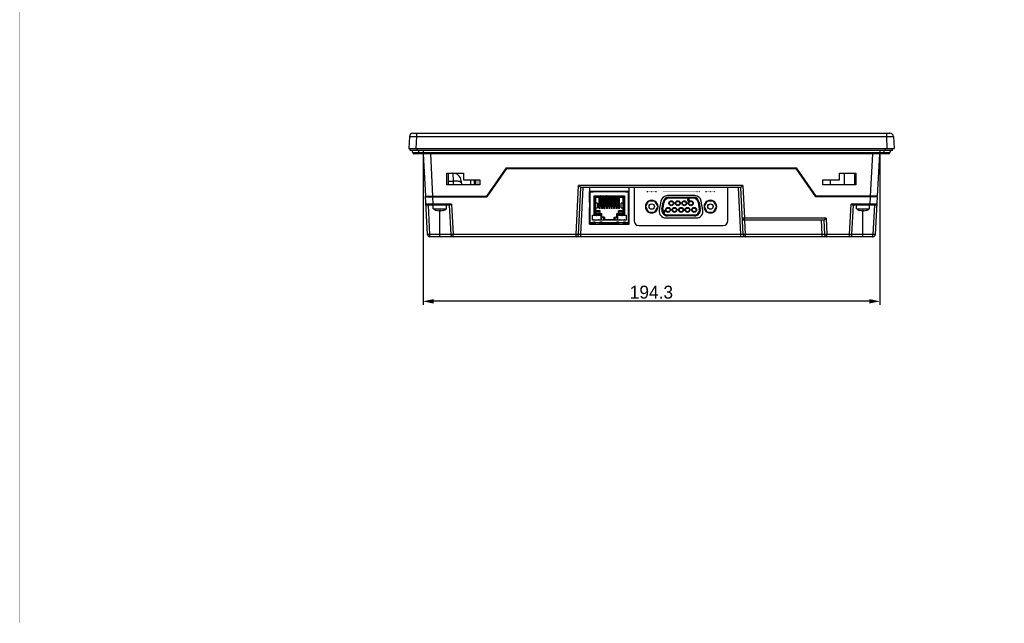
# Model space of a CAD drawing. Header units: millimetres. Extents: x 0 to 841, y 0 to 595.
# Tile 1 of 12: x 0 to 419, y 0 to 257. Entities that reach past the tile are written whole.
import ezdxf

# ---------------------------------------------------------------- set-up
doc = ezdxf.new("R2010")
doc.units = ezdxf.units.MM
doc.header["$LTSCALE"] = 65.395
doc.header["$PDMODE"] = 3
doc.header["$PDSIZE"] = 0.01
doc.layers.get('0').update_dxf_attribs({"linetype": 'CONTINUOUS'})
doc.layers.get('Defpoints').update_dxf_attribs({"linetype": 'CONTINUOUS'})
for name, color, linetype in [('D_SUB_09P-SHAPE', 7, 'CONTINUOUS'), ('FRONT_CASE_RE07-SHAPE', 7, 'CONTINUOUS'), ('GASKET-N07W_V2-SHAPE', 7, 'CONTINUOUS'), ('GUIDE_SERIAL_PORT-RE-SHAPE', 7, 'CONTINUOUS'), ('ISO7045-M3X8-4_8-SHAPE', 7, 'CONTINUOUS'), ('LCD_-HD070IE1029-A2_INOON-SHAPE', 7, 'CONTINUOUS'), ('LCD_BRACKET_RE07-INNOLUX-SHAPE', 7, 'CONTINUOUS'), ('LED_LAMP_KLH-5Y3HDT1-SHAPE', 7, 'CONTINUOUS'), ('PCB_BATTERY-SHAPE', 7, 'CONTINUOUS'), ('PCB_MAIN_07_NEW_01-SHAPE', 7, 'CONTINUOUS'), ('PCB_USB1-SHAPE', 7, 'CONTINUOUS'), ('REAR_CASE_RE07-SHAPE', 7, 'CONTINUOUS'), ('SHEET-FRONT_RE07-SHAPE', 7, 'CONTINUOUS'), ('TOPRE0700WD-DIM', 7, 'CONTINUOUS'), ('XRJM-S-01-8-8-X-SHAPE', 7, 'CONTINUOUS')]:
    doc.layers.add(name, color=color, linetype=linetype)
doc.styles.get("Standard").update_dxf_attribs({"font": 'gothic.ttf'})
doc.dimstyles.new('DIMSTYLE_1', dxfattribs={"dimtxt": 5.5, "dimasz": 4.5, "dimexe": 1.5, "dimexo": 1, "dimgap": 0.875, "dimtad": 1, "dimdec": 1, "dimdsep": 46, "dimtxsty": 'STANDARD', "dimblk": '_FILLED', "dimcen": 0.09, "dimadec": 0, "dimazin": 0, "dimtp": 0.5, "dimtm": 0.5, "dimtfac": 1, "dimtdec": 1, "dimtofl": 0, "dimtmove": 0, "dimatfit": 3, "dimldrblk": '_FILLED', "dimfxl": 1, "dimtolj": 1, "dimarcsym": 0})

# ---------------------------------------------------------------- blocks, each defined once
blk = doc.blocks.new('_FILLED')
at = {"color": 0, "linetype": 'ByBlock'}
blk.add_solid([(0, 0), (-1, 0.214), (-1, -0.214)], dxfattribs=at)
blk = doc.blocks.new('*D246')
at = {"layer": 'Defpoints', "color": 0, "linetype": 'Continuous'}
for p in [(171.52, 201.77), (365.84, 201.77), (171.52, 136.81)]:
    blk.add_point(p, dxfattribs=at)
at = {"layer": 'TOPRE0700WD-DIM', "color": 0, "linetype": 'Continuous', "lineweight": -2}
for p, q in [((171.52, 200.77), (171.52, 135.31)), ((365.84, 200.77), (365.84, 135.31)), ((361.34, 136.81), (176.02, 136.81))]:
    blk.add_line(p, q, dxfattribs=at)
at = {"layer": 'TOPRE0700WD-DIM', "color": 0, "linetype": 'Continuous', "lineweight": -2, "xscale": 4.5, "yscale": 4.5, "zscale": 4.5, "rotation": 180}
blk.add_blockref('_FILLED', (171.52, 136.81), dxfattribs=at)
at = {"layer": 'TOPRE0700WD-DIM', "color": 0, "linetype": 'Continuous', "lineweight": -2, "xscale": 4.5, "yscale": 4.5, "zscale": 4.5}
blk.add_blockref('_FILLED', (365.84, 136.81), dxfattribs=at)
at = {"layer": 'TOPRE0700WD-DIM', "color": 0, "linetype": 'Continuous', "insert": (268.68, 143.46), "char_height": 5.5, "attachment_point": 2}
blk.add_mtext('\\A1;194.3', dxfattribs=at)

msp = doc.modelspace()

# ---------------------------------------------------------------- linework, layer by layer
at = {"color": 7, "linetype": 'Continuous'}
msp.add_lwpolyline([(0, 594.5, 0.2, 0.2, 0), (0, 0, 0, 0, 0), (838, 0, 0, 0.2, 0.4142136), (841, 3, 0.2, 0.2, 0), (841, 594.5, 0.2, 0.2, 0)], format="xyseb", dxfattribs=at)
at = {"layer": 'D_SUB_09P-SHAPE', "linetype": 'Continuous'}
for p, q in [((276.082, 181.044), (286.524, 181.044)), ((276.082, 181.044), (276.082, 180.644)), ((286.524, 180.644), (276.082, 180.644)), ((284.15, 180.182), (284.111, 180.081)), ((284.21, 180.263), (284.15, 180.182)), ((284.309, 180.324), (284.21, 180.263)), ((284.229, 180.121), (284.269, 180.182)), ((284.269, 180.182), (284.328, 180.222)), ((284.408, 180.344), (284.309, 180.324)), ((284.328, 180.222), (284.388, 180.243)), ((284.388, 180.243), (284.507, 180.243)), ((284.487, 180.344), (284.408, 180.344)), ((284.586, 180.324), (284.487, 180.344)), ((284.507, 180.243), (284.566, 180.222)), ((284.566, 180.222), (284.625, 180.182)), ((284.685, 180.263), (284.586, 180.324)), ((284.625, 180.182), (284.665, 180.121)), ((284.744, 180.182), (284.685, 180.263)), ((284.764, 180.121), (284.744, 180.182)), ((286.524, 180.644), (286.524, 181.044)), ((267.455, 179.439), (266.101, 177.094)), ((266.101, 177.094), (267.455, 174.749)), ((270.162, 179.439), (267.455, 179.439)), ((271.516, 177.094), (270.162, 179.439)), ((270.162, 174.749), (271.516, 177.094)), ((273.141, 176.019), (273.67, 179.019)), ((273.141, 176.019), (273.535, 175.95)), ((273.535, 175.95), (274.064, 178.95)), ((274.064, 178.95), (273.67, 179.019)), ((284.111, 180.081), (284.091, 179.939)), ((284.091, 179.939), (284.091, 179.798)), ((284.091, 179.798), (284.111, 179.657)), ((284.111, 179.657), (284.15, 179.555)), ((284.15, 179.555), (284.21, 179.475)), ((284.19, 179.939), (284.21, 180.061)), ((284.309, 179.98), (284.19, 179.899)), ((284.19, 179.899), (284.19, 179.939)), ((284.21, 180.061), (284.229, 180.121)), ((284.21, 179.717), (284.229, 179.778)), ((284.21, 179.677), (284.21, 179.717)), ((284.229, 179.616), (284.21, 179.677)), ((284.21, 179.475), (284.309, 179.414)), ((284.229, 179.778), (284.269, 179.838)), ((284.269, 179.555), (284.229, 179.616)), ((284.269, 179.838), (284.328, 179.879)), ((284.328, 179.515), (284.269, 179.555)), ((284.408, 180), (284.309, 179.98)), ((284.309, 179.414), (284.408, 179.394)), ((284.328, 179.879), (284.388, 179.899)), ((284.388, 179.495), (284.328, 179.515)), ((284.388, 179.899), (284.526, 179.899)), ((284.526, 179.495), (284.388, 179.495)), ((284.507, 180), (284.408, 180)), ((284.408, 179.394), (284.507, 179.394)), ((284.605, 179.98), (284.507, 180)), ((284.507, 179.394), (284.605, 179.414)), ((284.526, 179.899), (284.586, 179.879)), ((284.586, 179.515), (284.526, 179.495)), ((284.586, 179.879), (284.645, 179.838)), ((284.645, 179.555), (284.586, 179.515)), ((284.704, 179.919), (284.605, 179.98)), ((284.605, 179.414), (284.704, 179.475)), ((284.645, 179.838), (284.685, 179.778)), ((284.685, 179.616), (284.645, 179.555)), ((284.665, 180.121), (284.764, 180.121)), ((284.685, 179.778), (284.704, 179.717)), ((284.704, 179.677), (284.685, 179.616)), ((284.764, 179.838), (284.704, 179.919)), ((284.704, 179.717), (284.704, 179.677)), ((284.704, 179.475), (284.764, 179.555)), ((284.803, 179.737), (284.764, 179.838)), ((284.764, 179.555), (284.803, 179.657)), ((284.803, 179.657), (284.803, 179.737)), ((288.937, 179.019), (288.543, 178.95)), ((288.543, 178.95), (289.072, 175.95)), ((288.937, 179.019), (289.466, 176.019)), ((289.072, 175.95), (289.466, 176.019)), ((292.445, 179.439), (291.091, 177.094)), ((291.091, 177.094), (292.445, 174.749)), ((295.152, 179.439), (292.445, 179.439)), ((296.506, 177.094), (295.152, 179.439)), ((295.152, 174.749), (296.506, 177.094)), ((267.455, 174.749), (270.162, 174.749)), ((274.066, 175.444), (274.185, 175.444)), ((274.066, 174.494), (274.066, 175.444)), ((274.185, 174.494), (274.066, 174.494)), ((274.185, 175.444), (274.185, 174.655)), ((274.303, 174.797), (274.185, 174.655)), ((274.185, 174.494), (274.303, 174.635)), ((274.303, 174.797), (274.303, 174.635)), ((275.553, 173.544), (287.053, 173.544)), ((275.553, 173.544), (275.553, 173.144)), ((287.053, 173.144), (275.553, 173.144)), ((287.053, 173.144), (287.053, 173.544)), ((292.445, 174.749), (295.152, 174.749))]:
    msp.add_line(p, q, dxfattribs=at)
for centre, radius in [((268.808, 177.094), 1.15), ((268.808, 177.094), 1.143), ((275.763, 175.674), 1.05), ((275.763, 175.674), 0.8), ((277.148, 178.514), 1.05), ((277.148, 178.514), 0.8), ((278.533, 175.674), 1.05), ((278.533, 175.674), 0.8), ((279.918, 178.514), 1.05), ((279.918, 178.514), 0.8), ((281.303, 175.674), 1.05), ((281.303, 175.674), 0.8), ((282.688, 178.514), 1.05), ((282.688, 178.514), 0.8), ((284.073, 175.674), 1.05), ((284.073, 175.674), 0.8), ((285.458, 178.514), 1.05), ((285.458, 178.514), 0.8), ((286.843, 175.674), 1.05), ((286.843, 175.674), 0.8), ((293.798, 177.094), 1.15), ((293.798, 177.094), 1.143)]:
    msp.add_circle(centre, radius, dxfattribs=at)
for centre, radius, start, end in [((276.082, 178.594), 2.45, 90, 170), ((276.082, 178.594), 2.05, 90, 170), ((286.524, 178.594), 2.45, 10, 90), ((286.524, 178.594), 2.05, 10, 90), ((275.553, 175.594), 2.45, 170, 270), ((287.053, 175.594), 2.45, 270, 10), ((275.553, 175.594), 2.05, 170, 270), ((287.053, 175.594), 2.05, 270, 10)]:
    msp.add_arc(centre, radius, start, end, dxfattribs=at)
at = {"layer": 'FRONT_CASE_RE07-SHAPE', "linetype": 'Continuous'}
for p, q in [((165.717, 206.852), (165.451, 201.774)), ((167.215, 208.274), (370.141, 208.274)), ((168.713, 206.852), (168.447, 201.774)), ((168.713, 208.274), (168.713, 206.852)), ((168.713, 206.852), (368.644, 206.852)), ((368.644, 208.274), (368.644, 206.852)), ((368.644, 206.852), (368.91, 201.774)), ((371.639, 206.852), (371.906, 201.774)), ((165.451, 201.774), (371.906, 201.774)), ((171.634, 199.574), (172.578, 181.574)), ((174.63, 199.574), (175.574, 181.574)), ((362.727, 199.574), (361.783, 181.574)), ((365.722, 199.574), (364.779, 181.574)), ((206.925, 193.574), (198.522, 181.574)), ((206.925, 193.574), (330.432, 193.574)), ((338.835, 181.574), (330.432, 193.574)), ((181.678, 186.274), (181.678, 191.274)), ((181.678, 191.274), (188.678, 191.274)), ((182.228, 191.274), (182.228, 186.274)), ((188.678, 191.274), (188.678, 188.474)), ((348.678, 191.274), (355.678, 191.274)), ((348.678, 188.474), (348.678, 191.274)), ((355.128, 191.274), (355.128, 186.274)), ((355.678, 191.274), (355.678, 186.274)), ((195.678, 186.274), (181.678, 186.274)), ((188.678, 188.474), (195.678, 188.474)), ((195.678, 188.474), (195.678, 186.274)), ((341.678, 188.474), (348.678, 188.474)), ((341.678, 186.274), (341.678, 188.474)), ((355.678, 186.274), (341.678, 186.274)), ((172.578, 181.574), (198.522, 181.574)), ((172.878, 181.574), (172.894, 181.274)), ((175.574, 181.574), (175.59, 181.274)), ((364.779, 181.574), (338.835, 181.574)), ((361.782, 181.574), (361.767, 181.274)), ((364.479, 181.574), (364.463, 181.274))]:
    msp.add_line(p, q, dxfattribs=at)
for centre, start, end in [((167.215, 206.774), 90, 177), ((370.141, 206.774), 3, 90)]:
    msp.add_arc(centre, 1.5, start, end, dxfattribs=at)
for points, knots in [([(165.717, 206.852), (165.717, 206.854), (165.723, 206.857), (165.734, 206.86), (165.753, 206.863), (165.791, 206.868), (165.856, 206.872), (165.955, 206.877), (166.081, 206.88), (166.231, 206.883), (166.406, 206.884), (166.682, 206.885), (167.071, 206.883), (167.582, 206.877), (168.137, 206.866), (168.519, 206.857), (168.713, 206.852)], [0, 0, 0, 0, 0.0017783, 0.0056295, 0.0117827, 0.0202747, 0.0442434, 0.0773594, 0.1193258, 0.1697502, 0.2281501, 0.2939734, 0.4452868, 0.6179025, 0.8051901, 1, 1, 1, 1]), ([(368.644, 206.852), (368.838, 206.857), (369.22, 206.866), (369.775, 206.877), (370.286, 206.883), (370.675, 206.885), (370.951, 206.884), (371.125, 206.883), (371.276, 206.88), (371.402, 206.877), (371.5, 206.872), (371.566, 206.868), (371.604, 206.863), (371.623, 206.86), (371.633, 206.857), (371.639, 206.854), (371.639, 206.852)], [0, 0, 0, 0, 0.1948181, 0.3821119, 0.5547313, 0.7060459, 0.7718688, 0.8302677, 0.8806904, 0.9226544, 0.9557679, 0.9797331, 0.9882226, 0.9943731, 0.998222, 1, 1, 1, 1])]:
    msp.add_open_spline(points, degree=3, knots=knots, dxfattribs=at)
at = {"layer": 'GASKET-N07W_V2-SHAPE', "linetype": 'Continuous'}
for p, q in [((166.068, 200.974), (166.068, 201.774)), ((169.068, 200.974), (169.068, 201.774)), ((368.289, 200.974), (368.289, 201.774)), ((371.289, 200.974), (371.289, 201.774)), ((371.289, 200.974), (166.068, 200.974)), ((167.209, 199.903), (166.819, 200.974)), ((370.148, 199.903), (167.209, 199.903)), ((369.678, 199.574), (167.678, 199.574)), ((169.678, 199.574), (169.678, 200.974)), ((367.678, 199.574), (367.678, 200.974)), ((370.148, 199.903), (370.538, 200.974))]:
    msp.add_line(p, q, dxfattribs=at)
for centre, start, end in [((167.678, 200.074), 200, 322.5), ((369.678, 200.074), 217.5, 340)]:
    msp.add_arc(centre, 0.5, start, end, dxfattribs=at)
at = {"layer": 'GUIDE_SERIAL_PORT-RE-SHAPE', "linetype": 'Continuous'}
for p, q in [((242.383, 178.882), (242.383, 183.46)), ((259.203, 183.46), (242.383, 183.46)), ((287.121, 181.75), (275.496, 181.75)), ((242.383, 169.676), (242.383, 176.706)), ((272.739, 179.436), (272.051, 175.536)), ((290.566, 175.536), (289.878, 179.436)), ((274.808, 172.25), (287.808, 172.25)), ((242.383, 169.73), (244.797, 169.73)), ((242.383, 169.676), (259.203, 169.676)), ((246.759, 169.73), (254.797, 169.73)), ((256.759, 169.73), (259.203, 169.73))]:
    msp.add_line(p, q, dxfattribs=at)
for centre, radius, start, end in [((275.496, 178.95), 2.8, 90, 170), ((287.121, 178.95), 2.8, 10, 90), ((268.798, 177.094), 2.7, 120.04988, 239.95012), ((268.798, 177.094), 2.7, 60.45247, 119.54753), ((268.798, 177.094), 2.7, 0.73291, 59.23477), ((268.798, 177.094), 2.7, 300.76523, 359.26709), ((293.798, 177.094), 2.7, 120.40748, 179.67923), ((293.798, 177.094), 2.7, 180.32077, 239.59251), ((293.798, 177.094), 2.7, 60.45247, 119.54753), ((293.798, 177.094), 2.7, 0.32077, 59.59251), ((293.798, 177.094), 2.7, 300.40748, 359.67923), ((268.798, 177.094), 2.7, 240.45247, 299.54753), ((274.808, 175.05), 2.8, 170, 270), ((287.808, 175.05), 2.8, 270, 10), ((293.798, 177.094), 2.7, 240.45247, 299.54753)]:
    msp.add_arc(centre, radius, start, end, dxfattribs=at)
at = {"layer": 'ISO7045-M3X8-4_8-SHAPE', "linetype": 'Continuous'}
for p, q in [((175.878, 176.122), (175.878, 177.674)), ((175.878, 176.122), (181.478, 176.122)), ((181.478, 176.122), (181.478, 177.674)), ((355.878, 176.122), (355.878, 177.674)), ((355.878, 176.122), (361.478, 176.122)), ((361.478, 176.122), (361.478, 177.674)), ((177.178, 175.495), (177.178, 175.504)), ((178.378, 175.283), (178.378, 175.504)), ((178.978, 175.504), (178.978, 175.283)), ((180.178, 175.504), (180.178, 175.495)), ((357.178, 175.495), (357.178, 175.504)), ((358.378, 175.283), (358.378, 175.504)), ((358.978, 175.504), (358.978, 175.283)), ((360.178, 175.504), (360.178, 175.495))]:
    msp.add_line(p, q, dxfattribs=at)
for centre, radius, start, end in [((178.678, 180.265), 5, 235.9442, 252.5424), ((178.678, 180.265), 5, 287.4576, 304.0558), ((358.678, 180.265), 5, 235.9442, 252.5424), ((358.678, 180.265), 5, 287.4576, 304.0558), ((178.678, 180.265), 4.991, 252.50987, 266.55397), ((178.678, 180.265), 4.77, 266.39388, 273.60612), ((178.678, 180.265), 4.991, 273.44603, 287.49013), ((358.678, 180.265), 4.991, 252.50987, 266.55397), ((358.678, 180.265), 4.77, 266.39388, 273.60612), ((358.678, 180.265), 4.991, 273.44603, 287.49013)]:
    msp.add_arc(centre, radius, start, end, dxfattribs=at)
at = {"layer": 'LCD_-HD070IE1029-A2_INOON-SHAPE', "linetype": 'Continuous'}
for p, q in [((259.203, 180.474), (258.978, 180.474)), ((259.203, 180.174), (258.978, 180.174)), ((259.203, 183.174), (259.128, 183.174))]:
    msp.add_line(p, q, dxfattribs=at)
at = {"layer": 'LCD_BRACKET_RE07-INNOLUX-SHAPE', "linetype": 'Continuous'}
for p, q in [((350.678, 191.274), (350.678, 186.274)), ((191.678, 188.474), (191.678, 186.274)), ((344.678, 188.474), (344.678, 186.274))]:
    msp.add_line(p, q, dxfattribs=at)
at = {"layer": 'LED_LAMP_KLH-5Y3HDT1-SHAPE', "linetype": 'Continuous'}
for p, q in [((193.428, 186.274), (193.428, 188.374)), ((193.428, 188.374), (193.928, 188.374)), ((193.928, 186.274), (193.928, 188.374))]:
    msp.add_line(p, q, dxfattribs=at)
at = {"layer": 'PCB_BATTERY-SHAPE', "linetype": 'Continuous'}
for p, q in [((258.978, 172.374), (259.203, 172.374)), ((258.952, 169.73), (258.952, 170.294))]:
    msp.add_line(p, q, dxfattribs=at)
at = {"layer": 'PCB_MAIN_07_NEW_01-SHAPE', "linetype": 'Continuous'}
for p, q in [((266.848, 183.374), (266.749, 183.374)), ((266.848, 183.374), (266.749, 183.374)), ((266.848, 183.374), (266.749, 183.374)), ((266.848, 183.374), (266.749, 183.374)), ((266.848, 183.374), (266.749, 183.374)), ((266.848, 183.374), (266.749, 183.374)), ((267.148, 183.374), (267.049, 183.374)), ((267.148, 183.374), (267.049, 183.374)), ((267.148, 183.374), (267.049, 183.374)), ((267.148, 183.374), (267.049, 183.374)), ((268.848, 183.374), (268.749, 183.374)), ((268.848, 183.374), (268.749, 183.374)), ((268.848, 183.374), (268.749, 183.374)), ((268.848, 183.374), (268.749, 183.374)), ((268.848, 183.374), (268.749, 183.374)), ((268.848, 183.374), (268.749, 183.374)), ((270.548, 183.374), (270.449, 183.374)), ((270.548, 183.374), (270.449, 183.374)), ((270.548, 183.374), (270.449, 183.374)), ((270.548, 183.374), (270.449, 183.374)), ((270.848, 183.374), (270.749, 183.374)), ((270.848, 183.374), (270.749, 183.374)), ((270.848, 183.374), (270.749, 183.374)), ((270.848, 183.374), (270.749, 183.374)), ((270.848, 183.374), (270.749, 183.374)), ((270.848, 183.374), (270.749, 183.374)), ((273.602, 183.374), (273.502, 183.374)), ((273.602, 183.374), (273.502, 183.374)), ((273.602, 183.374), (273.502, 183.374)), ((273.602, 183.374), (273.502, 183.374)), ((274.602, 183.374), (274.502, 183.374)), ((274.602, 183.374), (274.502, 183.374)), ((274.602, 183.374), (274.502, 183.374)), ((274.602, 183.374), (274.502, 183.374)), ((288.095, 183.374), (287.995, 183.374)), ((288.095, 183.374), (287.995, 183.374)), ((288.095, 183.374), (287.995, 183.374)), ((288.095, 183.374), (287.995, 183.374)), ((289.095, 183.374), (288.995, 183.374)), ((289.095, 183.374), (288.995, 183.374)), ((289.095, 183.374), (288.995, 183.374)), ((289.095, 183.374), (288.995, 183.374)), ((291.848, 183.374), (291.749, 183.374)), ((291.848, 183.374), (291.749, 183.374)), ((291.848, 183.374), (291.749, 183.374)), ((292.148, 183.374), (292.049, 183.374)), ((292.148, 183.374), (292.049, 183.374)), ((293.848, 183.374), (293.749, 183.374)), ((293.848, 183.374), (293.749, 183.374)), ((293.848, 183.374), (293.749, 183.374)), ((295.548, 183.374), (295.449, 183.374)), ((295.548, 183.374), (295.449, 183.374)), ((295.848, 183.374), (295.749, 183.374)), ((295.848, 183.374), (295.749, 183.374)), ((295.848, 183.374), (295.749, 183.374))]:
    msp.add_line(p, q, dxfattribs=at)
for points, const_width in [([(242.383, 183.374), (242.578, 183.374)], 0.0742), ([(242.578, 183.374), (258.978, 183.374)], 0.0742), ([(258.978, 183.374), (259.203, 183.374)], 0.0742), ([(270.798, 183.374), (266.798, 183.374)], 0.0594), ([(289.045, 183.374), (273.552, 183.374)], 0.0594), ([(295.798, 183.374), (291.798, 183.374)], 0.0594)]:
    msp.add_lwpolyline(points, dxfattribs=dict(at, const_width=const_width))
at = {"layer": 'PCB_USB1-SHAPE', "linetype": 'Continuous'}
for points, const_width in [([(194.828, 188.474), (194.828, 186.274)], 0.151), ([(195.258, 188.474), (195.258, 186.274)], 0.0594)]:
    msp.add_lwpolyline(points, dxfattribs=dict(at, const_width=const_width))
at = {"layer": 'REAR_CASE_RE07-SHAPE', "linetype": 'Continuous'}
for p, q in [((207.081, 193.274), (198.678, 181.274)), ((207.081, 193.274), (330.276, 193.274)), ((338.678, 181.274), (330.276, 193.274)), ((184.229, 191.274), (184.268, 187.938)), ((182.228, 187.938), (184.268, 187.938)), ((184.268, 187.938), (184.356, 186.274)), ((187.725, 187.957), (187.813, 186.274)), ((236.634, 165.221), (237.729, 186.121)), ((237.633, 165.221), (238.678, 185.174)), ((307.627, 186.121), (237.729, 186.121)), ((238.631, 165.221), (239.677, 185.174)), ((306.68, 185.174), (238.677, 185.174)), ((242.353, 185.174), (242.353, 169.574)), ((259.203, 169.574), (259.203, 185.174)), ((261.308, 185.174), (261.308, 171.074)), ((301.248, 171.074), (301.248, 185.174)), ((306.725, 165.221), (305.68, 185.174)), ((307.724, 165.221), (306.678, 185.174)), ((307.627, 186.121), (308.356, 172.221)), ((173.435, 165.221), (172.578, 181.574)), ((172.593, 181.274), (198.678, 181.274)), ((175.589, 181.274), (175.753, 178.148)), ((364.763, 181.274), (338.678, 181.274)), ((361.767, 181.274), (361.604, 178.148)), ((364.763, 181.274), (363.922, 165.221)), ((182.827, 177.674), (173.257, 177.674)), ((174.433, 165.221), (173.781, 177.674)), ((175.753, 177.674), (175.753, 178.148)), ((183.652, 178.148), (175.753, 178.148)), ((182.678, 177.674), (183.331, 165.221)), ((183.652, 178.148), (184.33, 165.221)), ((353.027, 165.221), (353.705, 178.148)), ((361.604, 178.148), (353.705, 178.148)), ((354.026, 165.221), (354.678, 177.674)), ((364.1, 177.674), (354.53, 177.674)), ((361.604, 177.674), (361.604, 178.148)), ((363.576, 177.674), (362.923, 165.221)), ((178.678, 164.274), (178.678, 175.495)), ((343.016, 172.221), (308.356, 172.221)), ((308.356, 171.274), (308.356, 172.221)), ((343.016, 172.221), (343.382, 165.221)), ((358.678, 164.274), (358.678, 175.495)), ((242.353, 169.574), (259.203, 169.574)), ((243.928, 169.73), (243.928, 170.294)), ((247.928, 169.73), (247.928, 170.294)), ((249.428, 169.73), (249.428, 170.294)), ((251.928, 169.73), (251.928, 170.294)), ((253.428, 169.73), (253.428, 170.294)), ((263.308, 169.074), (299.248, 169.074)), ((342.068, 171.274), (308.356, 171.274)), ((308.723, 165.221), (308.405, 171.274)), ((341.385, 165.221), (341.068, 171.274)), ((342.067, 171.274), (342.384, 165.221)), ((174.433, 164.274), (174.433, 165.221)), ((183.331, 165.221), (174.433, 165.221)), ((362.923, 164.274), (174.433, 164.274)), ((184.33, 164.274), (184.33, 165.221)), ((236.634, 165.221), (184.33, 165.221)), ((236.634, 164.274), (236.634, 165.221)), ((238.631, 164.274), (238.631, 165.221)), ((306.725, 165.221), (238.631, 165.221)), ((306.725, 164.274), (306.725, 165.221)), ((341.385, 165.221), (308.723, 165.221)), ((308.723, 164.274), (308.723, 165.221)), ((341.385, 164.274), (341.385, 165.221)), ((353.027, 165.221), (343.382, 165.221)), ((343.382, 164.274), (343.382, 165.221)), ((353.027, 164.274), (353.027, 165.221)), ((362.923, 165.221), (354.026, 165.221)), ((362.923, 164.274), (362.923, 165.221))]:
    msp.add_line(p, q, dxfattribs=at)
for centre, radius, start, end in [((184.229, 187.774), 3.5, 3.00004, 90), ((184.911, 175.059), 12.895, 88.57931, 92.85597), ((184.929, 176.018), 11.936, 88.33909, 88.55022), ((173.257, 178.174), 0.5, 183, 270), ((364.1, 178.174), 0.5, 270.00141, 357.00007), ((308.356, 172.274), 1, 183, 270), ((263.308, 171.074), 2, 180, 270), ((299.248, 171.074), 2, 270, 0), ((174.433, 165.274), 1, 183, 270), ((184.33, 165.274), 1, 183, 270), ((236.634, 165.274), 1, 270, 357), ((308.723, 165.274), 1, 183.00006, 270.00109), ((343.382, 165.274), 1, 183.00006, 270.00109), ((353.027, 165.274), 1, 270, 357), ((362.923, 165.274), 1, 270, 357)]:
    msp.add_arc(centre, radius, start, end, dxfattribs=at)
for points, knots in [([(187.763, 187.216), (187.761, 187.265), (187.715, 187.376), (187.563, 187.506), (187.339, 187.623), (187.041, 187.726), (186.676, 187.812), (186.251, 187.88), (185.777, 187.928), (185.446, 187.944), (185.274, 187.949)], [0, 0, 0, 0, 0.0550085, 0.1252415, 0.2177178, 0.3340346, 0.473209, 0.6328761, 0.8097799, 1, 1, 1, 1]), ([(238.677, 185.174), (238.673, 185.174), (238.661, 185.185), (238.638, 185.202), (238.605, 185.232), (238.563, 185.272), (238.513, 185.32), (238.434, 185.397), (238.326, 185.505), (238.187, 185.646), (238.039, 185.799), (237.885, 185.958), (237.782, 186.067), (237.729, 186.121)], [0, 0, 0, 0, 0.0100164, 0.0324086, 0.066212, 0.1099226, 0.1620318, 0.2210983, 0.3553608, 0.5050245, 0.6647527, 0.8307283, 1, 1, 1, 1]), ([(307.627, 186.121), (307.575, 186.067), (307.472, 185.958), (307.318, 185.799), (307.17, 185.646), (307.031, 185.505), (306.922, 185.397), (306.844, 185.32), (306.794, 185.272), (306.752, 185.232), (306.719, 185.202), (306.696, 185.185), (306.684, 185.174), (306.68, 185.174)], [0, 0, 0, 0, 0.1692724, 0.3352501, 0.4949809, 0.6446457, 0.7789069, 0.8379719, 0.8900804, 0.9337898, 0.9675922, 0.9899841, 1, 1, 1, 1]), ([(175.753, 178.148), (175.558, 178.146), (175.176, 178.143), (174.621, 178.139), (174.183, 178.138), (173.859, 178.137), (173.642, 178.137), (173.445, 178.137), (173.27, 178.137), (173.12, 178.138), (172.994, 178.139), (172.906, 178.141), (172.85, 178.142), (172.817, 178.143), (172.793, 178.144), (172.773, 178.144), (172.765, 178.147), (172.757, 178.146), (172.757, 178.148)], [0, 0, 0, 0, 0.1950583, 0.3826125, 0.5554817, 0.6342963, 0.7069976, 0.7728911, 0.831335, 0.8817736, 0.9237198, 0.9567753, 0.9698677, 0.9806295, 0.9890322, 0.9950587, 0.9987052, 1, 1, 1, 1]), ([(183.652, 178.148), (183.577, 178.093), (183.43, 177.986), (183.215, 177.84), (183.043, 177.738), (182.914, 177.686), (182.854, 177.674), (182.827, 177.674)], [0, 0, 0, 0, 0.2906328, 0.5669881, 0.8117352, 0.9145498, 1, 1, 1, 1]), ([(354.53, 177.674), (354.503, 177.674), (354.443, 177.686), (354.314, 177.738), (354.141, 177.84), (353.927, 177.986), (353.78, 178.093), (353.705, 178.148)], [0, 0, 0, 0, 0.0854371, 0.1882374, 0.4329891, 0.7093496, 1, 1, 1, 1]), ([(364.6, 178.148), (364.599, 178.146), (364.592, 178.147), (364.584, 178.144), (364.564, 178.144), (364.54, 178.143), (364.507, 178.142), (364.45, 178.141), (364.362, 178.139), (364.237, 178.138), (364.087, 178.137), (363.912, 178.137), (363.715, 178.137), (363.498, 178.137), (363.174, 178.138), (362.735, 178.139), (362.181, 178.143), (361.798, 178.146), (361.604, 178.148)], [0, 0, 0, 0, 0.0012953, 0.0049418, 0.0109679, 0.0193703, 0.030132, 0.0432245, 0.07628, 0.1182262, 0.1686647, 0.2271087, 0.2930021, 0.3657034, 0.4445179, 0.6173872, 0.8049415, 1, 1, 1, 1]), ([(308.356, 172.221), (308.291, 172.218), (308.164, 172.212), (307.979, 172.205), (307.809, 172.201), (307.66, 172.199), (307.537, 172.2), (307.454, 172.204), (307.404, 172.208), (307.379, 172.212), (307.365, 172.215), (307.357, 172.219), (307.357, 172.221)], [0, 0, 0, 0, 0.1942719, 0.3810656, 0.5531623, 0.7040662, 0.8280177, 0.9203656, 0.9535926, 0.9778206, 0.9930012, 1, 1, 1, 1]), ([(343.016, 172.221), (342.963, 172.167), (342.86, 172.058), (342.706, 171.899), (342.558, 171.746), (342.419, 171.605), (342.311, 171.497), (342.232, 171.42), (342.182, 171.372), (342.14, 171.332), (342.107, 171.302), (342.084, 171.285), (342.072, 171.274), (342.068, 171.274)], [0, 0, 0, 0, 0.1692724, 0.3352501, 0.4949809, 0.6446457, 0.7789069, 0.8379719, 0.8900804, 0.9337898, 0.9675922, 0.9899841, 1, 1, 1, 1]), ([(174.433, 165.221), (174.368, 165.218), (174.241, 165.212), (174.057, 165.205), (173.886, 165.201), (173.737, 165.199), (173.615, 165.2), (173.531, 165.204), (173.481, 165.208), (173.457, 165.212), (173.443, 165.215), (173.435, 165.219), (173.435, 165.221)], [0, 0, 0, 0, 0.1942718, 0.3810654, 0.5531619, 0.7040656, 0.8280169, 0.9203645, 0.9535916, 0.9778199, 0.9930009, 1, 1, 1, 1]), ([(184.33, 165.221), (184.265, 165.218), (184.138, 165.212), (183.953, 165.205), (183.783, 165.201), (183.633, 165.199), (183.511, 165.2), (183.427, 165.204), (183.378, 165.208), (183.353, 165.212), (183.339, 165.215), (183.331, 165.219), (183.331, 165.221)], [0, 0, 0, 0, 0.1942719, 0.3810656, 0.5531623, 0.7040662, 0.8280177, 0.9203656, 0.9535926, 0.9778206, 0.9930012, 1, 1, 1, 1]), ([(237.633, 165.221), (237.633, 165.219), (237.625, 165.215), (237.611, 165.212), (237.586, 165.208), (237.536, 165.204), (237.453, 165.2), (237.33, 165.199), (237.181, 165.201), (237.011, 165.205), (236.826, 165.212), (236.699, 165.218), (236.634, 165.221)], [0, 0, 0, 0, 0.0069988, 0.0221794, 0.0464074, 0.0796344, 0.1719823, 0.2959338, 0.4468377, 0.6189344, 0.8057281, 1, 1, 1, 1]), ([(238.631, 165.221), (238.566, 165.218), (238.439, 165.212), (238.254, 165.205), (238.083, 165.201), (237.933, 165.199), (237.81, 165.2), (237.727, 165.204), (237.678, 165.208), (237.654, 165.212), (237.64, 165.214), (237.633, 165.219), (237.633, 165.221)], [0, 0, 0, 0, 0.1947456, 0.3821313, 0.5548709, 0.7061916, 0.8301754, 0.9220828, 0.9549276, 0.9787009, 0.993392, 1, 1, 1, 1]), ([(307.724, 165.221), (307.724, 165.219), (307.716, 165.214), (307.703, 165.212), (307.679, 165.208), (307.63, 165.204), (307.546, 165.2), (307.424, 165.199), (307.274, 165.201), (307.103, 165.205), (306.918, 165.212), (306.79, 165.218), (306.725, 165.221)], [0, 0, 0, 0, 0.0066166, 0.0213089, 0.0450844, 0.0779307, 0.1698402, 0.2938244, 0.4451435, 0.6178798, 0.8052602, 1, 1, 1, 1]), ([(308.723, 165.221), (308.658, 165.218), (308.531, 165.212), (308.346, 165.205), (308.176, 165.201), (308.026, 165.199), (307.904, 165.2), (307.82, 165.204), (307.771, 165.208), (307.746, 165.212), (307.732, 165.215), (307.724, 165.219), (307.724, 165.221)], [0, 0, 0, 0, 0.1942718, 0.3810654, 0.5531619, 0.7040656, 0.8280169, 0.9203645, 0.9535916, 0.9778199, 0.9930009, 1, 1, 1, 1]), ([(342.384, 165.221), (342.384, 165.219), (342.376, 165.214), (342.363, 165.212), (342.339, 165.208), (342.289, 165.204), (342.206, 165.2), (342.084, 165.199), (341.934, 165.201), (341.763, 165.205), (341.578, 165.212), (341.45, 165.218), (341.385, 165.221)], [0, 0, 0, 0, 0.0066166, 0.0213089, 0.0450844, 0.0779307, 0.1698402, 0.2938244, 0.4451435, 0.6178798, 0.8052602, 1, 1, 1, 1]), ([(343.382, 165.221), (343.318, 165.218), (343.19, 165.212), (343.006, 165.205), (342.836, 165.201), (342.686, 165.199), (342.564, 165.2), (342.48, 165.204), (342.431, 165.208), (342.406, 165.212), (342.392, 165.215), (342.384, 165.219), (342.384, 165.221)], [0, 0, 0, 0, 0.1942719, 0.3810656, 0.5531623, 0.7040662, 0.8280177, 0.9203656, 0.9535926, 0.9778206, 0.9930012, 1, 1, 1, 1]), ([(354.026, 165.221), (354.026, 165.219), (354.018, 165.215), (354.004, 165.212), (353.979, 165.208), (353.929, 165.204), (353.846, 165.2), (353.723, 165.199), (353.574, 165.201), (353.404, 165.205), (353.219, 165.212), (353.092, 165.218), (353.027, 165.221)], [0, 0, 0, 0, 0.0069988, 0.0221794, 0.0464074, 0.0796344, 0.1719823, 0.2959338, 0.4468377, 0.6189344, 0.8057281, 1, 1, 1, 1]), ([(363.922, 165.221), (363.922, 165.219), (363.914, 165.215), (363.9, 165.212), (363.875, 165.208), (363.826, 165.204), (363.742, 165.2), (363.62, 165.199), (363.47, 165.201), (363.3, 165.205), (363.115, 165.212), (362.988, 165.218), (362.923, 165.221)], [0, 0, 0, 0, 0.0069991, 0.0221801, 0.0464084, 0.0796355, 0.1719831, 0.2959344, 0.4468381, 0.6189346, 0.8057282, 1, 1, 1, 1])]:
    msp.add_open_spline(points, degree=3, knots=knots, dxfattribs=at)
at = {"layer": 'SHEET-FRONT_RE07-SHAPE', "linetype": 'Continuous'}
for p, q in [((260.452, 208.274), (260.452, 208.374)), ((260.452, 208.374), (270.559, 208.374)), ((261.247, 208.274), (261.247, 208.374)), ((262.66, 208.274), (262.66, 208.374)), ((263.419, 208.274), (263.419, 208.374)), ((264.961, 208.274), (264.961, 208.374)), ((265.193, 208.274), (265.193, 208.374)), ((266.193, 208.274), (266.193, 208.374)), ((268.378, 208.274), (268.378, 208.374)), ((270.156, 208.274), (270.156, 208.374)), ((270.525, 208.274), (270.525, 208.374)), ((270.559, 208.274), (270.559, 208.374)), ((270.708, 208.274), (270.708, 208.374)), ((270.708, 208.374), (276.262, 208.374)), ((272.121, 208.274), (272.121, 208.374)), ((272.443, 208.274), (272.443, 208.374)), ((274.273, 208.274), (274.273, 208.374)), ((276.223, 208.274), (276.223, 208.374)), ((276.262, 208.274), (276.262, 208.374))]:
    msp.add_line(p, q, dxfattribs=at)
at = {"layer": 'XRJM-S-01-8-8-X-SHAPE', "linetype": 'Continuous'}
for p, q in [((242.428, 182.439), (242.428, 183.374)), ((242.428, 182.614), (242.578, 182.614)), ((242.578, 170.294), (242.578, 183.394)), ((242.578, 183.394), (243.578, 183.394)), ((243.578, 183.144), (243.578, 183.394)), ((243.578, 183.374), (243.678, 183.374)), ((243.678, 183.144), (243.578, 183.144)), ((243.678, 183.394), (243.678, 183.144)), ((257.878, 183.394), (243.678, 183.394)), ((244.278, 178.544), (244.278, 181.694)), ((244.278, 181.694), (257.278, 181.694)), ((244.564, 178.824), (244.564, 181.184)), ((244.823, 180.924), (244.564, 181.184)), ((244.564, 181.184), (246.928, 181.184)), ((244.823, 180.924), (244.823, 178.544)), ((246.978, 180.924), (244.823, 180.924)), ((246.478, 176.224), (246.478, 180.924)), ((246.928, 176.224), (246.928, 181.694)), ((246.978, 181.594), (246.928, 181.594)), ((246.978, 181.336), (246.928, 181.336)), ((246.978, 183.46), (246.978, 183.394)), ((246.978, 177.15), (246.978, 181.694)), ((247.438, 181.257), (246.978, 181.257)), ((247.438, 180.758), (246.978, 180.758)), ((247.438, 177.15), (247.438, 181.694)), ((247.488, 181.594), (247.438, 181.594)), ((247.488, 181.336), (247.438, 181.336)), ((247.998, 180.924), (247.438, 180.924)), ((247.488, 181.694), (247.488, 176.224)), ((247.948, 176.224), (247.948, 181.694)), ((247.998, 181.594), (247.948, 181.594)), ((247.998, 181.336), (247.948, 181.336)), ((247.998, 177.15), (247.998, 181.694)), ((248.458, 181.371), (247.998, 181.371)), ((248.458, 180.873), (247.998, 180.873)), ((248.458, 177.15), (248.458, 181.694)), ((248.508, 181.594), (248.458, 181.594)), ((248.508, 181.336), (248.458, 181.336)), ((249.018, 180.924), (248.458, 180.924)), ((248.508, 176.224), (248.508, 181.694)), ((248.968, 176.224), (248.968, 181.694)), ((249.018, 181.594), (248.968, 181.594)), ((249.018, 181.336), (248.968, 181.336)), ((249.018, 177.15), (249.018, 181.694)), ((249.478, 181.257), (249.018, 181.257)), ((249.478, 180.758), (249.018, 180.758)), ((249.478, 177.15), (249.478, 181.694)), ((249.528, 181.594), (249.478, 181.594)), ((249.528, 181.336), (249.478, 181.336)), ((250.038, 180.924), (249.478, 180.924)), ((249.528, 181.694), (249.528, 176.224)), ((249.988, 176.224), (249.988, 181.694)), ((249.988, 181.594), (250.038, 181.594)), ((249.988, 181.336), (250.038, 181.336)), ((250.038, 177.15), (250.038, 181.694)), ((250.498, 181.371), (250.038, 181.371)), ((250.498, 180.873), (250.038, 180.873)), ((250.498, 177.15), (250.498, 181.694)), ((250.498, 181.594), (250.548, 181.594)), ((250.498, 181.336), (250.548, 181.336)), ((251.058, 180.924), (250.498, 180.924)), ((250.548, 181.694), (250.548, 176.224)), ((251.008, 176.224), (251.008, 181.694)), ((251.058, 181.594), (251.008, 181.594)), ((251.058, 181.336), (251.008, 181.336)), ((251.058, 177.15), (251.058, 181.694)), ((251.518, 181.257), (251.058, 181.257)), ((251.518, 180.758), (251.058, 180.758)), ((251.518, 177.15), (251.518, 181.694)), ((251.568, 181.594), (251.518, 181.594)), ((251.568, 181.336), (251.518, 181.336)), ((252.078, 180.924), (251.518, 180.924)), ((251.568, 181.694), (251.568, 176.224)), ((252.028, 176.224), (252.028, 181.694)), ((252.028, 181.594), (252.078, 181.594)), ((252.028, 181.336), (252.078, 181.336)), ((252.078, 177.15), (252.078, 181.694)), ((252.538, 181.371), (252.078, 181.371)), ((252.538, 180.873), (252.078, 180.873)), ((252.538, 177.15), (252.538, 181.694)), ((252.538, 181.594), (252.588, 181.594)), ((252.538, 181.336), (252.588, 181.336)), ((253.098, 180.924), (252.538, 180.924)), ((252.588, 181.694), (252.588, 176.224)), ((253.048, 176.224), (253.048, 181.694)), ((253.048, 181.594), (253.098, 181.594)), ((253.048, 181.336), (253.098, 181.336)), ((253.098, 177.15), (253.098, 181.694)), ((253.558, 181.257), (253.098, 181.257)), ((253.558, 180.758), (253.098, 180.758)), ((253.558, 177.15), (253.558, 181.694)), ((253.558, 181.594), (253.608, 181.594)), ((253.558, 181.336), (253.608, 181.336)), ((254.118, 180.924), (253.558, 180.924)), ((253.608, 181.694), (253.608, 176.224)), ((254.068, 176.224), (254.068, 181.694)), ((254.068, 181.594), (254.118, 181.594)), ((254.068, 181.336), (254.118, 181.336)), ((254.118, 177.15), (254.118, 181.694)), ((254.578, 181.371), (254.118, 181.371)), ((254.578, 180.873), (254.118, 180.873)), ((254.578, 183.394), (254.578, 183.46)), ((254.578, 177.15), (254.578, 181.694)), ((254.578, 181.594), (254.628, 181.594)), ((254.578, 181.336), (254.628, 181.336)), ((256.733, 180.924), (254.578, 180.924)), ((254.628, 176.224), (254.628, 181.694)), ((254.628, 181.184), (256.993, 181.184)), ((255.078, 176.224), (255.078, 180.924)), ((256.733, 180.924), (256.993, 181.184)), ((256.733, 178.544), (256.733, 180.924)), ((256.993, 181.184), (256.993, 178.824)), ((257.278, 181.694), (257.278, 178.544)), ((257.878, 183.144), (257.878, 183.394)), ((257.878, 183.374), (257.978, 183.374)), ((257.978, 183.144), (257.878, 183.144)), ((257.978, 183.394), (257.978, 183.144)), ((257.978, 183.394), (258.978, 183.394)), ((258.978, 170.294), (258.978, 183.394)), ((259.128, 182.614), (258.978, 182.614)), ((259.128, 182.439), (259.128, 183.374)), ((242.353, 178.872), (242.578, 178.944)), ((242.353, 176.715), (242.578, 176.644)), ((242.478, 173.894), (242.478, 176.676)), ((244.278, 178.824), (244.823, 178.824)), ((245.745, 178.544), (244.278, 178.544)), ((244.278, 173.394), (244.278, 176.544)), ((244.278, 176.544), (245.745, 176.544)), ((244.823, 176.284), (244.278, 176.284)), ((244.318, 176.544), (244.318, 178.544)), ((244.323, 178.544), (244.323, 178.824)), ((244.323, 176.284), (244.323, 176.544)), ((244.564, 176.544), (244.564, 178.544)), ((244.564, 173.834), (244.564, 176.284)), ((244.823, 176.544), (244.823, 174.094)), ((244.969, 176.544), (244.969, 178.544)), ((245.745, 178.544), (245.745, 176.544)), ((246.928, 176.224), (246.478, 176.224)), ((247.438, 177.15), (246.978, 177.15)), ((247.948, 176.224), (247.488, 176.224)), ((248.458, 177.15), (247.998, 177.15)), ((248.968, 176.224), (248.508, 176.224)), ((249.478, 177.15), (249.018, 177.15)), ((249.988, 176.224), (249.528, 176.224)), ((250.498, 177.15), (250.038, 177.15)), ((251.008, 176.224), (250.548, 176.224)), ((251.518, 177.15), (251.058, 177.15)), ((252.028, 176.224), (251.568, 176.224)), ((252.538, 177.15), (252.078, 177.15)), ((253.048, 176.224), (252.588, 176.224)), ((253.558, 177.15), (253.098, 177.15)), ((254.068, 176.224), (253.608, 176.224)), ((254.578, 177.15), (254.118, 177.15)), ((255.078, 176.224), (254.628, 176.224)), ((255.811, 176.544), (255.811, 178.544)), ((257.278, 178.544), (255.811, 178.544)), ((255.811, 176.544), (257.278, 176.544)), ((256.588, 178.544), (256.588, 176.544)), ((256.733, 178.824), (257.278, 178.824)), ((256.733, 174.094), (256.733, 176.544)), ((257.278, 176.284), (256.733, 176.284)), ((256.992, 178.544), (256.992, 176.544)), ((256.993, 176.284), (256.993, 173.834)), ((257.233, 178.544), (257.233, 178.824)), ((257.233, 176.284), (257.233, 176.544)), ((257.238, 178.544), (257.238, 176.544)), ((257.278, 176.544), (257.278, 173.394)), ((258.978, 178.944), (259.203, 178.872)), ((259.203, 176.715), (258.978, 176.644)), ((259.078, 173.894), (259.078, 176.676)), ((242.478, 173.894), (242.578, 173.894)), ((243.578, 171.294), (243.578, 173.394)), ((243.578, 173.394), (245.193, 173.394)), ((247.318, 173.244), (243.578, 173.244)), ((244.823, 174.094), (244.564, 173.834)), ((246.878, 173.834), (244.564, 173.834)), ((246.878, 175.294), (244.823, 175.294)), ((244.823, 174.894), (246.878, 174.894)), ((244.823, 174.094), (247.628, 174.094)), ((245.443, 173.394), (247.368, 173.394)), ((246.878, 173.714), (246.878, 175.294)), ((247.628, 173.714), (246.878, 173.714)), ((247.318, 171.494), (247.318, 173.244)), ((247.368, 173.394), (247.368, 171.344)), ((247.428, 172.261), (247.428, 173.714)), ((247.428, 172.261), (247.628, 172.521)), ((248.489, 172.261), (247.428, 172.261)), ((247.628, 172.521), (247.628, 174.094)), ((248.748, 172.521), (247.628, 172.521)), ((248.489, 172.261), (248.748, 172.521)), ((248.489, 171.294), (248.489, 172.261)), ((248.748, 172.521), (248.748, 171.294)), ((252.808, 172.521), (253.068, 172.261)), ((252.808, 171.294), (252.808, 172.521)), ((252.808, 172.521), (253.928, 172.521)), ((253.068, 172.261), (253.068, 171.294)), ((254.128, 172.261), (253.068, 172.261)), ((253.928, 172.521), (253.928, 174.094)), ((253.928, 174.094), (256.733, 174.094)), ((254.678, 173.714), (253.928, 173.714)), ((254.128, 172.261), (253.928, 172.521)), ((254.128, 173.714), (254.128, 172.261)), ((254.188, 171.344), (254.188, 173.394)), ((254.188, 173.394), (256.113, 173.394)), ((254.238, 173.244), (254.238, 171.494)), ((257.978, 173.244), (254.238, 173.244)), ((254.678, 173.714), (254.678, 175.294)), ((256.733, 175.294), (254.678, 175.294)), ((254.678, 174.894), (256.733, 174.894)), ((256.993, 173.834), (254.678, 173.834)), ((256.363, 173.394), (257.978, 173.394)), ((256.733, 174.094), (256.993, 173.834)), ((257.978, 173.394), (257.978, 171.294)), ((258.978, 173.894), (259.078, 173.894)), ((242.578, 170.294), (258.978, 170.294)), ((243.578, 171.494), (247.318, 171.494)), ((244.183, 171.344), (243.578, 171.344)), ((257.978, 171.294), (243.578, 171.294)), ((244.028, 170.294), (244.028, 170.544)), ((244.028, 170.544), (244.628, 170.544)), ((246.183, 171.344), (244.433, 171.344)), ((244.493, 170.294), (244.493, 170.544)), ((244.628, 170.544), (244.628, 170.294)), ((244.844, 169.574), (244.628, 170.294)), ((247.368, 171.344), (246.433, 171.344)), ((246.713, 169.574), (246.928, 170.294)), ((246.928, 170.294), (246.928, 170.544)), ((246.928, 170.544), (247.528, 170.544)), ((247.063, 170.294), (247.063, 170.544)), ((247.528, 170.544), (247.528, 170.294)), ((252.808, 171.401), (248.748, 171.401)), ((248.978, 171.329), (248.748, 171.329)), ((248.978, 171.329), (248.978, 171.294)), ((252.808, 171.329), (252.578, 171.329)), ((252.578, 171.294), (252.578, 171.329)), ((254.028, 170.544), (254.628, 170.544)), ((254.028, 170.294), (254.028, 170.544)), ((255.123, 171.344), (254.188, 171.344)), ((254.238, 171.494), (257.978, 171.494)), ((254.493, 170.544), (254.493, 170.294)), ((254.628, 170.544), (254.628, 170.294)), ((254.844, 169.574), (254.628, 170.294)), ((257.123, 171.344), (255.373, 171.344)), ((256.928, 170.294), (256.713, 169.574)), ((256.928, 170.544), (257.528, 170.544)), ((256.928, 170.294), (256.928, 170.544)), ((257.063, 170.544), (257.063, 170.294)), ((257.978, 171.344), (257.373, 171.344)), ((257.528, 170.544), (257.528, 170.294))]:
    msp.add_line(p, q, dxfattribs=at)
for centre, radius, start, end in [((242.578, 182.439), 0.15, 179.99856, 270), ((258.978, 182.439), 0.15, 270, 0.00144), ((245.318, 173.394), 0.125, 180, 360), ((256.238, 173.394), 0.125, 180, 360), ((244.308, 171.344), 0.125, 0, 180), ((246.308, 171.344), 0.125, 0, 180), ((255.248, 171.344), 0.125, 0, 180), ((257.248, 171.344), 0.125, 0, 180)]:
    msp.add_arc(centre, radius, start, end, dxfattribs=at)

# ---------------------------------------------------------------- dimensions: what is measured, and where the dimension line sits
at = {"layer": 'TOPRE0700WD-DIM', "linetype": 'Continuous'}
dim = msp.add_linear_dim(base=(171.519, 136.813), p1=(365.838, 201.774), p2=(171.519, 201.774), angle=180, dimstyle='DIMSTYLE_1', dxfattribs=at)
dim.commit()
dim.dimension.update_dxf_attribs({"geometry": '*D246', "text_midpoint": (268.678, 136.813), "dimtype": 160})

doc.saveas('drawing.dxf')
